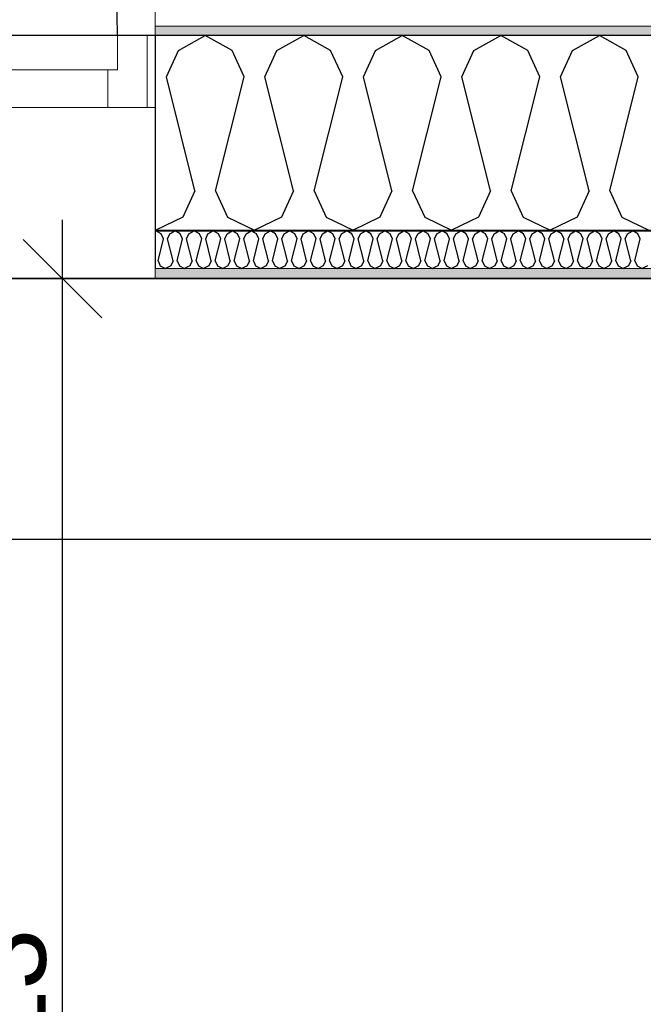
# Model space of a CAD drawing. Header units: millimetres. Extents: x -5000 to 341424, y -9235 to 550260.
# Tile 104 of 236: x 288494 to 289288, y 355456 to 356711. Entities that reach past the tile are written whole.
import ezdxf
from ezdxf.enums import TextEntityAlignment as Align

# ---------------------------------------------------------------- set-up
doc = ezdxf.new("R2010")
doc.units = ezdxf.units.MM
doc.header["$LTSCALE"] = 0.5
doc.header["$MEASUREMENT"] = 0
doc.linetypes.add('Akselinje', pattern=[1500, 1000, -200, 100, -200])
doc.linetypes.add('PLINE', pattern=[0])
for name, color, linetype in [('232- Ikke-bærende yttervegger (Skravur)(Nye konstruksjoner)', 7, 'Continuous'), ('232- Ikke-bærende yttervegger(Nye konstruksjoner)', 7, 'Continuous'), ('244- Vinduer_ dører_ foldevegger(Nye konstruksjoner)', 7, 'Continuous'), ('255- Gulvoverflate(Nye konstruksjoner)', 7, 'Continuous'), ('82-- Modullinjer(Nye konstruksjoner)', 7, 'Continuous'), ('842-M___1_50 Målsetting bygning', 7, 'Continuous'), ('842-M___1_50 Målsetting bygning(Nye konstruksjoner)', 7, 'Continuous'), ('852- Teknisk_symbolsk informasjon_ bygning(Nye konstruksjoner)', 7, 'Continuous'), ('862- M___Nettoareal(Nye konstruksjoner)', 7, 'Continuous'), ('862- M___Nettoareal(Polylinje)(Nye konstruksjoner)', 7, 'Continuous'), ('862- M___Nettoareal(Tekst)(Nye konstruksjoner)', 7, 'Continuous')]:
    doc.layers.add(name, color=color, linetype=linetype)
for name, color, linetype, lineweight in [('234- Vinduer_ dører_ porter(Nye konstruksjoner)', 7, 'Continuous', 0), ('235- Utvendig kledning og overflate(Nye konstruksjoner)', 7, 'Continuous', 0), ('236- Innvendig kledning og overflate(Nye konstruksjoner)', 7, 'Continuous', 0)]:
    doc.layers.add(name, color=color, linetype=linetype, lineweight=lineweight)
doc.styles.add('GENERATED_STYLE_1', font='txt')
doc.styles.add('GENERATED_STYLE_3', font='arial.ttf')
doc.styles.add('GENERATED_STYLE_5', font='arial.ttf')
doc.dimstyles.new('GENERATED_STYLE__2', dxfattribs={"dimtxt": 100, "dimasz": 95, "dimexe": 0.18, "dimexo": 0.0625, "dimgap": 0, "dimtad": 1, "dimtih": 1, "dimtoh": 1, "dimdec": 0, "dimzin": 0, "dimdsep": 46, "dimtxsty": 'GENERATED_STYLE_3', "dimblk": 'ARROWHEAD_6', "dimblk1": 'ARROWHEAD_6', "dimblk2": 'ARROWHEAD_6', "dimcen": 0.09, "dimse1": 1, "dimse2": 1, "dimclrd": 256, "dimclre": 256, "dimclrt": 256, "dimadec": 1, "dimazin": 0, "dimtfac": 1, "dimtdec": 4, "dimtmove": 0, "dimatfit": 3, "dimfxl": 1, "dimtolj": 1, "dimtzin": 0, "dimarcsym": 0})
doc.dimstyles.new('GENERATED_STYLE__3', dxfattribs={"dimtxt": 100, "dimasz": 95, "dimexe": 0.18, "dimexo": 0.0625, "dimgap": 0, "dimtad": 1, "dimdec": 0, "dimzin": 0, "dimdsep": 46, "dimtxsty": 'GENERATED_STYLE_3', "dimblk": 'ARROWHEAD_6', "dimblk1": 'ARROWHEAD_6', "dimblk2": 'ARROWHEAD_6', "dimcen": 0.09, "dimse1": 1, "dimse2": 1, "dimclrd": 256, "dimclre": 256, "dimclrt": 256, "dimadec": 1, "dimazin": 0, "dimtfac": 1, "dimtdec": 4, "dimtmove": 2, "dimatfit": 3, "dimfxl": 1, "dimtolj": 1, "dimtzin": 0, "dimarcsym": 0})
doc.dimstyles.new('GENERATED_STYLE__4', dxfattribs={"dimtxt": 100, "dimasz": 95, "dimexe": 0.18, "dimexo": 0.0625, "dimgap": 0, "dimtad": 1, "dimdec": 0, "dimzin": 0, "dimdsep": 46, "dimtxsty": 'GENERATED_STYLE_3', "dimblk": 'ARROWHEAD_6', "dimblk1": 'ARROWHEAD_6', "dimblk2": 'ARROWHEAD_6', "dimcen": 0.09, "dimse1": 1, "dimse2": 1, "dimclrd": 256, "dimclre": 256, "dimclrt": 256, "dimadec": 1, "dimazin": 0, "dimtfac": 1, "dimtdec": 4, "dimtmove": 0, "dimatfit": 3, "dimfxl": 1, "dimtolj": 1, "dimtzin": 0, "dimarcsym": 0})
pattern_1 = [(0, (0, 0), (0, 43.30127), [0, -25]), (0, (12.5, 21.65), (0, 43.30127), [0, -25])]

# ---------------------------------------------------------------- blocks, each defined once
blk = doc.blocks.new('LEILIGHET 3__2', base_point=(292118.6, 348580.7))
at = {"layer": '862- M___Nettoareal(Polylinje)(Nye konstruksjoner)', "linetype": 'PLINE', "flags": 128}
blk.add_lwpolyline([(294391, 356380.7), (286261, 356380.7), (286261, 348080.7), (289576, 348080.7), (289576, 349780.7), (294391, 349780.7)], close=True, dxfattribs=at)
at = {"layer": '862- M___Nettoareal(Tekst)(Nye konstruksjoner)', "style": 'GENERATED_STYLE_1'}
for tag, p in [('DUMMY_861', (288325.6, 358508)), ('ROOM_NAME', (287588.4, 358458.2)), ('DUMMY_862', (287588.4, 358319.8))]:
    blk.add_attdef(tag, text='', height=100, dxfattribs=at).set_placement(p, align=Align.TOP_LEFT)
blk = doc.blocks.new('ENTRÉ__13', base_point=(287873.3, 355497.8))
at = {"layer": '862- M___Nettoareal(Polylinje)(Nye konstruksjoner)', "linetype": 'PLINE', "flags": 128}
blk.add_lwpolyline([(286372, 356380.7), (286372, 354380.7), (289414, 354380.7), (289414, 356380.7)], close=True, dxfattribs=at)
at = {"layer": '862- M___Nettoareal(Tekst)(Nye konstruksjoner)', "style": 'GENERATED_STYLE_1'}
for tag, p in [('DUMMY_861', (288077.2, 355686)), ('ROOM_NAME', (287669.5, 355665.7)), ('DUMMY_862', (287669.5, 355497.8))]:
    blk.add_attdef(tag, text='', height=100, dxfattribs=at).set_placement(p, align=Align.TOP_LEFT)
blk = doc.blocks.new('*X72')
at = {"layer": '232- Ikke-bærende yttervegger (Skravur)(Nye konstruksjoner)', "linetype": 'PLINE'}
for p, q in [((288666.8, 356441), (288667.9, 356441.6)), ((288674.5, 356437.9), (288667.9, 356441.6)), ((288677.5, 356431.4), (288674.5, 356437.9)), ((288682.6, 356431.4), (288685.6, 356437.9)), ((288685.6, 356437.9), (288692.2, 356441.6)), ((288698.8, 356437.9), (288692.2, 356441.6)), ((288701.8, 356431.4), (288698.8, 356437.9)), ((288706.9, 356431.4), (288709.8, 356437.9)), ((288709.8, 356437.9), (288716.5, 356441.6)), ((288723.1, 356437.9), (288716.5, 356441.6)), ((288726.1, 356431.4), (288723.1, 356437.9)), ((288731.2, 356431.4), (288734.1, 356437.9)), ((288734.1, 356437.9), (288740.8, 356441.6)), ((288747.4, 356437.9), (288740.8, 356441.6)), ((288750.3, 356431.4), (288747.4, 356437.9)), ((288755.4, 356431.4), (288758.4, 356437.9)), ((288758.4, 356437.9), (288765, 356441.6)), ((288771.7, 356437.9), (288765, 356441.6)), ((288774.6, 356431.4), (288771.7, 356437.9)), ((288779.7, 356431.4), (288782.7, 356437.9)), ((288782.7, 356437.9), (288789.3, 356441.6)), ((288795.9, 356437.9), (288789.3, 356441.6)), ((288798.9, 356431.4), (288795.9, 356437.9)), ((288804, 356431.4), (288807, 356437.9)), ((288807, 356437.9), (288813.6, 356441.6)), ((288820.2, 356437.9), (288813.6, 356441.6)), ((288823.2, 356431.4), (288820.2, 356437.9)), ((288828.3, 356431.4), (288831.2, 356437.9)), ((288831.2, 356437.9), (288837.9, 356441.6)), ((288844.5, 356437.9), (288837.9, 356441.6)), ((288847.5, 356431.4), (288844.5, 356437.9)), ((288852.6, 356431.4), (288855.5, 356437.9)), ((288855.5, 356437.9), (288862.2, 356441.6)), ((288868.8, 356437.9), (288862.2, 356441.6)), ((288871.7, 356431.4), (288868.8, 356437.9)), ((288876.8, 356431.4), (288879.8, 356437.9)), ((288879.8, 356437.9), (288886.4, 356441.6)), ((288893.1, 356437.9), (288886.4, 356441.6)), ((288896, 356431.4), (288893.1, 356437.9)), ((288901.1, 356431.4), (288904.1, 356437.9)), ((288904.1, 356437.9), (288910.7, 356441.6)), ((288917.4, 356437.9), (288910.7, 356441.6)), ((288920.3, 356431.4), (288917.4, 356437.9)), ((288925.4, 356431.4), (288928.4, 356437.9)), ((288928.4, 356437.9), (288935, 356441.6)), ((288941.6, 356437.9), (288935, 356441.6)), ((288944.6, 356431.4), (288941.6, 356437.9)), ((288949.7, 356431.4), (288952.7, 356437.9)), ((288952.7, 356437.9), (288959.3, 356441.6)), ((288965.9, 356437.9), (288959.3, 356441.6)), ((288968.9, 356431.4), (288965.9, 356437.9)), ((288974, 356431.4), (288976.9, 356437.9)), ((288976.9, 356437.9), (288983.6, 356441.6)), ((288990.2, 356437.9), (288983.6, 356441.6)), ((288993.2, 356431.4), (288990.2, 356437.9)), ((288998.3, 356431.4), (289001.2, 356437.9)), ((289001.2, 356437.9), (289007.8, 356441.6)), ((289014.5, 356437.9), (289007.8, 356441.6)), ((289017.4, 356431.4), (289014.5, 356437.9)), ((289022.5, 356431.4), (289025.5, 356437.9)), ((289025.5, 356437.9), (289032.1, 356441.6)), ((289038.8, 356437.9), (289032.1, 356441.6)), ((289041.7, 356431.4), (289038.8, 356437.9)), ((289046.8, 356431.4), (289049.8, 356437.9)), ((289049.8, 356437.9), (289056.4, 356441.6)), ((289063, 356437.9), (289056.4, 356441.6)), ((289066, 356431.4), (289063, 356437.9)), ((289071.1, 356431.4), (289074.1, 356437.9)), ((289074.1, 356437.9), (289080.7, 356441.6)), ((289087.3, 356437.9), (289080.7, 356441.6)), ((289090.3, 356431.4), (289087.3, 356437.9)), ((289095.4, 356431.4), (289098.3, 356437.9)), ((289098.3, 356437.9), (289105, 356441.6)), ((289111.6, 356437.9), (289105, 356441.6)), ((289114.6, 356431.4), (289111.6, 356437.9)), ((289119.7, 356431.4), (289122.6, 356437.9)), ((289122.6, 356437.9), (289129.3, 356441.6)), ((289135.9, 356437.9), (289129.3, 356441.6)), ((289138.8, 356431.4), (289135.9, 356437.9)), ((289143.9, 356431.4), (289146.9, 356437.9)), ((289146.9, 356437.9), (289153.5, 356441.6)), ((289160.2, 356437.9), (289153.5, 356441.6)), ((289163.1, 356431.4), (289160.2, 356437.9)), ((289168.2, 356431.4), (289171.2, 356437.9)), ((289171.2, 356437.9), (289177.8, 356441.6)), ((289184.4, 356437.9), (289177.8, 356441.6)), ((289187.4, 356431.4), (289184.4, 356437.9)), ((289192.5, 356431.4), (289195.5, 356437.9)), ((289195.5, 356437.9), (289202.1, 356441.6)), ((289208.7, 356437.9), (289202.1, 356441.6)), ((289211.7, 356431.4), (289208.7, 356437.9)), ((289216.8, 356431.4), (289219.7, 356437.9)), ((289219.7, 356437.9), (289226.4, 356441.6)), ((289233, 356437.9), (289226.4, 356441.6)), ((289236, 356431.4), (289233, 356437.9)), ((289241.1, 356431.4), (289244, 356437.9)), ((289244, 356437.9), (289250.7, 356441.6)), ((289257.3, 356437.9), (289250.7, 356441.6)), ((289260.2, 356431.4), (289257.3, 356437.9)), ((289265.3, 356431.4), (289268.3, 356437.9)), ((289268.3, 356437.9), (289274.9, 356441.6)), ((289281.6, 356437.9), (289274.9, 356441.6)), ((289284.5, 356431.4), (289281.6, 356437.9)), ((288670.5, 356403.3), (288677.5, 356431.4)), ((288689.6, 356403.3), (288682.6, 356431.4)), ((288694.7, 356403.3), (288701.8, 356431.4)), ((288713.9, 356403.3), (288706.9, 356431.4)), ((288719, 356403.3), (288726.1, 356431.4)), ((288738.2, 356403.3), (288731.2, 356431.4)), ((288743.3, 356403.3), (288750.3, 356431.4)), ((288762.5, 356403.3), (288755.4, 356431.4)), ((288767.6, 356403.3), (288774.6, 356431.4)), ((288786.8, 356403.3), (288779.7, 356431.4)), ((288791.9, 356403.3), (288798.9, 356431.4)), ((288811, 356403.3), (288804, 356431.4)), ((288816.1, 356403.3), (288823.2, 356431.4)), ((288835.3, 356403.3), (288828.3, 356431.4)), ((288840.4, 356403.3), (288847.5, 356431.4)), ((288859.6, 356403.3), (288852.6, 356431.4)), ((288864.7, 356403.3), (288871.7, 356431.4)), ((288883.9, 356403.3), (288876.8, 356431.4)), ((288889, 356403.3), (288896, 356431.4)), ((288908.2, 356403.3), (288901.1, 356431.4)), ((288913.3, 356403.3), (288920.3, 356431.4)), ((288932.5, 356403.3), (288925.4, 356431.4)), ((288937.6, 356403.3), (288944.6, 356431.4)), ((288956.7, 356403.3), (288949.7, 356431.4)), ((288961.8, 356403.3), (288968.9, 356431.4)), ((288981, 356403.3), (288974, 356431.4)), ((288986.1, 356403.3), (288993.2, 356431.4)), ((289005.3, 356403.3), (288998.3, 356431.4)), ((289010.4, 356403.3), (289017.4, 356431.4)), ((289029.6, 356403.3), (289022.5, 356431.4)), ((289034.7, 356403.3), (289041.7, 356431.4)), ((289053.9, 356403.3), (289046.8, 356431.4)), ((289059, 356403.3), (289066, 356431.4)), ((289078.1, 356403.3), (289071.1, 356431.4)), ((289083.2, 356403.3), (289090.3, 356431.4)), ((289102.4, 356403.3), (289095.4, 356431.4)), ((289107.5, 356403.3), (289114.6, 356431.4)), ((289126.7, 356403.3), (289119.7, 356431.4)), ((289131.8, 356403.3), (289138.8, 356431.4)), ((289151, 356403.3), (289143.9, 356431.4)), ((289156.1, 356403.3), (289163.1, 356431.4)), ((289175.3, 356403.3), (289168.2, 356431.4)), ((289180.4, 356403.3), (289187.4, 356431.4)), ((289199.5, 356403.3), (289192.5, 356431.4)), ((289204.6, 356403.3), (289211.7, 356431.4)), ((289223.8, 356403.3), (289216.8, 356431.4)), ((289228.9, 356403.3), (289236, 356431.4)), ((289248.1, 356403.3), (289241.1, 356431.4)), ((289253.2, 356403.3), (289260.2, 356431.4)), ((289272.4, 356403.3), (289265.3, 356431.4)), ((289277.5, 356403.3), (289284.5, 356431.4)), ((288670.5, 356403.3), (288673.4, 356396.8)), ((288673.4, 356396.8), (288680, 356393.6)), ((288686.7, 356396.8), (288680, 356393.6)), ((288689.6, 356403.3), (288686.7, 356396.8)), ((288694.7, 356403.3), (288697.7, 356396.8)), ((288697.7, 356396.8), (288704.3, 356393.6)), ((288711, 356396.8), (288704.3, 356393.6)), ((288713.9, 356403.3), (288711, 356396.8)), ((288719, 356403.3), (288722, 356396.8)), ((288722, 356396.8), (288728.6, 356393.6)), ((288735.2, 356396.8), (288728.6, 356393.6)), ((288738.2, 356403.3), (288735.2, 356396.8)), ((288743.3, 356403.3), (288746.3, 356396.8)), ((288746.3, 356396.8), (288752.9, 356393.6)), ((288759.5, 356396.8), (288752.9, 356393.6)), ((288762.5, 356403.3), (288759.5, 356396.8)), ((288767.6, 356403.3), (288770.5, 356396.8)), ((288770.5, 356396.8), (288777.2, 356393.6)), ((288783.8, 356396.8), (288777.2, 356393.6)), ((288786.8, 356403.3), (288783.8, 356396.8)), ((288791.9, 356403.3), (288794.8, 356396.8)), ((288794.8, 356396.8), (288801.5, 356393.6)), ((288808.1, 356396.8), (288801.5, 356393.6)), ((288811, 356403.3), (288808.1, 356396.8)), ((288816.1, 356403.3), (288819.1, 356396.8)), ((288819.1, 356396.8), (288825.7, 356393.6)), ((288832.4, 356396.8), (288825.7, 356393.6)), ((288835.3, 356403.3), (288832.4, 356396.8)), ((288840.4, 356403.3), (288843.4, 356396.8)), ((288843.4, 356396.8), (288850, 356393.6)), ((288856.6, 356396.8), (288850, 356393.6)), ((288859.6, 356403.3), (288856.6, 356396.8)), ((288864.7, 356403.3), (288867.7, 356396.8)), ((288867.7, 356396.8), (288874.3, 356393.6)), ((288880.9, 356396.8), (288874.3, 356393.6)), ((288883.9, 356403.3), (288880.9, 356396.8)), ((288889, 356403.3), (288891.9, 356396.8)), ((288891.9, 356396.8), (288898.6, 356393.6)), ((288905.2, 356396.8), (288898.6, 356393.6)), ((288908.2, 356403.3), (288905.2, 356396.8)), ((288913.3, 356403.3), (288916.2, 356396.8)), ((288916.2, 356396.8), (288922.9, 356393.6)), ((288929.5, 356396.8), (288922.9, 356393.6)), ((288932.5, 356403.3), (288929.5, 356396.8)), ((288937.6, 356403.3), (288940.5, 356396.8)), ((288940.5, 356396.8), (288947.1, 356393.6)), ((288953.8, 356396.8), (288947.1, 356393.6)), ((288956.7, 356403.3), (288953.8, 356396.8)), ((288961.8, 356403.3), (288964.8, 356396.8)), ((288964.8, 356396.8), (288971.4, 356393.6)), ((288978.1, 356396.8), (288971.4, 356393.6)), ((288981, 356403.3), (288978.1, 356396.8)), ((288986.1, 356403.3), (288989.1, 356396.8)), ((288989.1, 356396.8), (288995.7, 356393.6)), ((289002.3, 356396.8), (288995.7, 356393.6)), ((289005.3, 356403.3), (289002.3, 356396.8)), ((289010.4, 356403.3), (289013.4, 356396.8)), ((289013.4, 356396.8), (289020, 356393.6)), ((289026.6, 356396.8), (289020, 356393.6)), ((289029.6, 356403.3), (289026.6, 356396.8)), ((289034.7, 356403.3), (289037.6, 356396.8)), ((289037.6, 356396.8), (289044.3, 356393.6)), ((289050.9, 356396.8), (289044.3, 356393.6)), ((289053.9, 356403.3), (289050.9, 356396.8)), ((289059, 356403.3), (289061.9, 356396.8)), ((289061.9, 356396.8), (289068.5, 356393.6)), ((289075.2, 356396.8), (289068.5, 356393.6)), ((289078.1, 356403.3), (289075.2, 356396.8)), ((289083.2, 356403.3), (289086.2, 356396.8)), ((289086.2, 356396.8), (289092.8, 356393.6)), ((289099.5, 356396.8), (289092.8, 356393.6)), ((289102.4, 356403.3), (289099.5, 356396.8)), ((289107.5, 356403.3), (289110.5, 356396.8)), ((289110.5, 356396.8), (289117.1, 356393.6)), ((289123.7, 356396.8), (289117.1, 356393.6)), ((289126.7, 356403.3), (289123.7, 356396.8)), ((289131.8, 356403.3), (289134.8, 356396.8)), ((289134.8, 356396.8), (289141.4, 356393.6)), ((289148, 356396.8), (289141.4, 356393.6)), ((289151, 356403.3), (289148, 356396.8)), ((289156.1, 356403.3), (289159, 356396.8)), ((289159, 356396.8), (289165.7, 356393.6)), ((289172.3, 356396.8), (289165.7, 356393.6)), ((289175.3, 356403.3), (289172.3, 356396.8)), ((289180.4, 356403.3), (289183.3, 356396.8)), ((289183.3, 356396.8), (289190, 356393.6)), ((289196.6, 356396.8), (289190, 356393.6)), ((289199.5, 356403.3), (289196.6, 356396.8)), ((289204.6, 356403.3), (289207.6, 356396.8)), ((289207.6, 356396.8), (289214.2, 356393.6)), ((289220.9, 356396.8), (289214.2, 356393.6)), ((289223.8, 356403.3), (289220.9, 356396.8)), ((289228.9, 356403.3), (289231.9, 356396.8)), ((289231.9, 356396.8), (289238.5, 356393.6)), ((289245.1, 356396.8), (289238.5, 356393.6)), ((289248.1, 356403.3), (289245.1, 356396.8)), ((289253.2, 356403.3), (289256.2, 356396.8)), ((289256.2, 356396.8), (289262.8, 356393.6)), ((289269.4, 356396.8), (289262.8, 356393.6)), ((289272.4, 356403.3), (289269.4, 356396.8)), ((289277.5, 356403.3), (289280.4, 356396.8)), ((289280.4, 356396.8), (289287.1, 356393.6)), ((289293.7, 356396.8), (289287.1, 356393.6))]:
    blk.add_line(p, q, dxfattribs=at)
blk = doc.blocks.new('*X83')
at = {"layer": '232- Ikke-bærende yttervegger (Skravur)(Nye konstruksjoner)', "linetype": 'PLINE'}
for p, q in [((288696.4, 356671.5), (288730.6, 356690.6)), ((288764.9, 356671.5), (288730.6, 356690.6)), ((288821.8, 356671.5), (288856.1, 356690.6)), ((288890.3, 356671.5), (288856.1, 356690.6)), ((288947.3, 356671.5), (288981.5, 356690.6)), ((289015.8, 356671.5), (288981.5, 356690.6)), ((289072.7, 356671.5), (289107, 356690.6)), ((289141.3, 356671.5), (289107, 356690.6)), ((289198.2, 356671.5), (289232.4, 356690.6)), ((289266.7, 356671.5), (289232.4, 356690.6)), ((288681.1, 356637.9), (288696.4, 356671.5)), ((288780.2, 356637.9), (288764.9, 356671.5)), ((288806.5, 356637.9), (288821.8, 356671.5)), ((288905.6, 356637.9), (288890.3, 356671.5)), ((288932, 356637.9), (288947.3, 356671.5)), ((289031.1, 356637.9), (289015.8, 356671.5)), ((289057.4, 356637.9), (289072.7, 356671.5)), ((289156.5, 356637.9), (289141.3, 356671.5)), ((289182.9, 356637.9), (289198.2, 356671.5)), ((289282, 356637.9), (289266.7, 356671.5)), ((288717.5, 356492.5), (288681.1, 356637.9)), ((288743.8, 356492.5), (288780.2, 356637.9)), ((288842.9, 356492.5), (288806.5, 356637.9)), ((288869.3, 356492.5), (288905.6, 356637.9)), ((288968.4, 356492.5), (288932, 356637.9)), ((288994.7, 356492.5), (289031.1, 356637.9)), ((289093.8, 356492.5), (289057.4, 356637.9)), ((289120.2, 356492.5), (289156.5, 356637.9)), ((289219.3, 356492.5), (289182.9, 356637.9)), ((289245.6, 356492.5), (289282, 356637.9)), ((288717.5, 356492.5), (288702.2, 356458.9)), ((288743.8, 356492.5), (288759.1, 356458.9)), ((288842.9, 356492.5), (288827.6, 356458.9)), ((288869.3, 356492.5), (288884.6, 356458.9)), ((288968.4, 356492.5), (288953.1, 356458.9)), ((288994.7, 356492.5), (289010, 356458.9)), ((289093.8, 356492.5), (289078.5, 356458.9)), ((289120.2, 356492.5), (289135.5, 356458.9)), ((289219.3, 356492.5), (289204, 356458.9)), ((289245.6, 356492.5), (289260.9, 356458.9)), ((288702.2, 356458.9), (288667.9, 356442.6)), ((288759.1, 356458.9), (288793.4, 356442.6)), ((288827.6, 356458.9), (288793.4, 356442.6)), ((288884.6, 356458.9), (288918.8, 356442.6)), ((288953.1, 356458.9), (288918.8, 356442.6)), ((289010, 356458.9), (289044.3, 356442.6)), ((289078.5, 356458.9), (289044.3, 356442.6)), ((289135.5, 356458.9), (289169.7, 356442.6)), ((289204, 356458.9), (289169.7, 356442.6)), ((289260.9, 356458.9), (289295.2, 356442.6)), ((288666.8, 356443.2), (288667.9, 356442.6))]:
    blk.add_line(p, q, dxfattribs=at)
blk = doc.blocks.new('Dør[2]')
at = {"layer": '234- Vinduer_ dører_ porter(Nye konstruksjoner)', "linetype": 'PLINE'}
for p, q in [((288618.8, 356646.6), (288618.8, 356690.6)), ((288618.8, 356690.6), (288656.8, 356690.6)), ((288656.8, 356690.6), (288666.8, 356690.6)), ((288656.8, 356690.6), (288656.8, 356598.6)), ((288666.8, 356690.6), (288666.8, 356598.6)), ((288606.8, 356646.6), (287616.8, 356646.6)), ((288606.8, 356598.6), (288606.8, 356646.6)), ((288606.8, 356646.6), (288618.8, 356646.6)), ((287616.8, 356598.6), (288606.8, 356598.6)), ((288656.8, 356598.6), (288606.8, 356598.6)), ((288656.8, 356598.6), (288666.8, 356598.6)), ((288666.8, 356380.6), (287556.8, 356380.6))]:
    blk.add_line(p, q, dxfattribs=at)
at = {"layer": '235- Utvendig kledning og overflate(Nye konstruksjoner)', "linetype": 'PLINE'}
for p, q in [((288666.8, 356738.6), (288666.8, 356702.6)), ((288666.8, 356702.6), (288666.8, 356690.6))]:
    blk.add_line(p, q, dxfattribs=at)
at = {"layer": '236- Innvendig kledning og overflate(Nye konstruksjoner)', "linetype": 'PLINE'}
for p, q in [((288666.8, 356442.6), (288666.8, 356441.6)), ((288666.8, 356393.6), (288666.8, 356380.6))]:
    blk.add_line(p, q, dxfattribs=at)
at = {"layer": '244- Vinduer_ dører_ foldevegger(Nye konstruksjoner)', "linetype": 'PLINE'}
for p, q in [((288666.8, 356690.6), (288666.8, 356598.6)), ((288666.8, 356690.6), (288666.8, 356598.6)), ((288666.8, 356598.6), (288666.8, 356442.6)), ((288666.8, 356441.6), (288666.8, 356393.6))]:
    blk.add_line(p, q, dxfattribs=at)
blk.add_arc((287604.8, 356690.6), 1014, 0, 90, dxfattribs=at)
blk = doc.blocks.new('Standard grid marker[86]', base_point=(305734.8, 356690.6))
at = {"layer": '82-- Modullinjer(Nye konstruksjoner)', "linetype": 'Akselinje'}
blk.add_line((305534.8, 356690.6), (271734.8, 356690.6), dxfattribs=at)
at = {"layer": '82-- Modullinjer(Nye konstruksjoner)', "style": 'GENERATED_STYLE_5'}
for tag, p in [('AC_MarkerText_1_1', (271409.8, 356744.3)), ('AC_MarkerText_1_0', (305859.8, 356744.3))]:
    blk.add_attdef(tag, text='', height=100, rotation=360, dxfattribs=at).set_placement(p, align=Align.TOP_CENTER)
blk = doc.blocks.new('*D665')
at = {"layer": '842-M___1_50 Målsetting bygning(Nye konstruksjoner)', "linetype": 'PLINE'}
for p, q in [((277511, 363296.1), (277511, 363483.6)), ((303141, 363296.1), (303141, 363483.6)), ((277561, 363439.8), (277461, 363339.8)), ((303191, 363439.8), (303091, 363339.8)), ((277436, 363389.8), (277511, 363389.8)), ((277511, 363389.8), (303141, 363389.8))]:
    blk.add_line(p, q, dxfattribs=at)
at = {"layer": '842-M___1_50 Målsetting bygning(Nye konstruksjoner)', "insert": (290116.3, 363409.8), "char_height": 100, "attachment_point": 7, "style": 'GENERATED_STYLE_3'}
blk.add_mtext('\\A1;{\\pql;\\fArial|b0|i0|c0|p0;\\W1.000000;25\xa0630}', dxfattribs=at)
blk = doc.blocks.new('ARROWHEAD_6')
at = {"linetype": 'Continuous'}
for p, q in [((-0.5, -0.5), (0.5, 0.5)), ((0, 0), (-1, 0))]:
    blk.add_line(p, q, dxfattribs=at)
blk = doc.blocks.new('*D720')
at = {"layer": '842-M___1_50 Målsetting bygning', "linetype": 'PLINE'}
for p, q in [((287556.8, 357738.6), (287556.8, 357926.1)), ((288666.8, 357738.6), (288666.8, 357926.1)), ((287606.8, 357882.3), (287506.8, 357782.3)), ((288716.8, 357882.3), (288616.8, 357782.3)), ((287556.8, 357832.3), (288666.8, 357832.3))]:
    blk.add_line(p, q, dxfattribs=at)
at = {"layer": '842-M___1_50 Målsetting bygning', "char_height": 100, "attachment_point": 7, "style": 'GENERATED_STYLE_3'}
for s, insert in [('\\A1;{\\pql;\\fArial|b0|i0|c0|p0;\\W1.000000;1\xa0110}', (287945.2, 357852.3)), ('\\A1;{\\pql;\\fArial|b0|i0|c0|p0;\\W1.000000;2\xa0410}', (287940.2, 357712.3))]:
    blk.add_mtext(s, dxfattribs=dict(at, insert=insert))
blk = doc.blocks.new('*D721')
at = {"layer": '842-M___1_50 Målsetting bygning', "linetype": 'PLINE'}
for p, q in [((288666.8, 357738.6), (288666.8, 357926.1)), ((291150, 357738.6), (291150, 357926.1)), ((288716.8, 357882.3), (288616.8, 357782.3)), ((291200, 357882.3), (291100, 357782.3)), ((288666.8, 357832.3), (291150, 357832.3))]:
    blk.add_line(p, q, dxfattribs=at)
at = {"layer": '842-M___1_50 Målsetting bygning', "insert": (289736.8, 357852.3), "char_height": 100, "attachment_point": 7, "style": 'GENERATED_STYLE_3'}
blk.add_mtext('\\A1;{\\pql;\\fArial|b0|i0|c0|p0;\\W1.000000;2\xa0483}', dxfattribs=at)
blk = doc.blocks.new('Dørstempel[267]', base_point=(289414, 354972.3))
at = {"layer": '852- Teknisk_symbolsk informasjon_ bygning(Nye konstruksjoner)', "char_height": 100, "attachment_point": 1, "rotation": 90, "style": 'GENERATED_STYLE_3'}
for s, insert in [('\\A1;{\\pql;\\pt0,50;\\fArial|b0|i0|c0|p0;\\W1.000000;x2\xa0390\\fArial|b0|i0|c0|p0;\\W1.000000;\\A1{\\H.66x;\\S^  ;}\\fArial|b0|i0|c0|p0;\\W1.000000;\\fArial|b0|i0|c0|p0;\\W1.000000;\\A1{\\H.66x;\\S^  ;}}', (289256.2, 354880.8)), ('\\A1;{\\pql;\\pt0,50;\\fArial|b0|i0|c0|p0;\\W1.000000;990\\fArial|b0|i0|c0|p0;\\W1.000000;\\A1{\\H.66x;\\S^  ;}\\fArial|b0|i0|c0|p0;\\W1.000000;\\fArial|b0|i0|c0|p0;\\W1.000000;\\A1{\\H.66x;\\S^  ;}}', (289256.2, 354652))]:
    blk.add_mtext(s, dxfattribs=dict(at, insert=insert))
at = {"layer": '852- Teknisk_symbolsk informasjon_ bygning(Nye konstruksjoner)', "style": 'GENERATED_STYLE_3'}
blk.add_attdef('DUMMY_229', text='', height=100, rotation=90, dxfattribs=at).set_placement((289233.3, 355292.6), align=Align.TOP_LEFT)
blk.add_attdef('AC_WIDO_ID', text='', height=100, rotation=90, dxfattribs=at).set_placement((289233.3, 355004.9), align=Align.BOTTOM_CENTER)
blk.add_attdef('DUMMY_228', text='', height=100, rotation=90, dxfattribs=at).set_placement((289233.3, 354575.8), align=Align.TOP_RIGHT)
blk = doc.blocks.new('Dør[30]')
at = {"layer": '236- Innvendig kledning og overflate(Nye konstruksjoner)', "linetype": 'PLINE'}
for p, q in [((289414, 355477.3), (289427, 355477.3)), ((289414, 355477.3), (289427, 355477.3)), ((289687, 355477.3), (289700, 355477.3)), ((289414, 354467.3), (289427, 354467.3)), ((289414, 354467.3), (289427, 354467.3)), ((289687, 354467.3), (289700, 354467.3))]:
    blk.add_line(p, q, dxfattribs=at)
at = {"layer": '244- Vinduer_ dører_ foldevegger(Nye konstruksjoner)', "linetype": 'PLINE'}
for p, q in [((289414, 355477.3), (289414, 354467.3)), ((289414, 355467.3), (289414, 355477.3)), ((289414, 355477.3), (289506, 355477.3)), ((289414, 355429.3), (289414, 355467.3)), ((289414, 355467.3), (289506, 355467.3)), ((289427, 355477.3), (289506, 355477.3)), ((289427, 355477.3), (289506, 355477.3)), ((289506, 355467.3), (289506, 355477.3)), ((289506, 355477.3), (289525, 355477.3)), ((289506, 355467.3), (289506, 355417.3)), ((289525, 355477.3), (289589, 355477.3)), ((289589, 355477.3), (289687, 355477.3)), ((289700, 355477.3), (289700, 354467.3)), ((289458, 355429.3), (289414, 355429.3)), ((289458, 355417.3), (289458, 355429.3)), ((289458, 355417.3), (289458, 354527.3)), ((289506, 355417.3), (289458, 355417.3)), ((289506, 354527.3), (289506, 355417.3)), ((289414, 354559.3), (288500, 354559.3)), ((288500, 354559.3), (288500, 354515.3)), ((289414, 354515.3), (289414, 354559.3)), ((289458, 354515.3), (289458, 354527.3)), ((289458, 354527.3), (289506, 354527.3)), ((289506, 354527.3), (289506, 354477.3)), ((288500, 354515.3), (289414, 354515.3)), ((289414, 354477.3), (289414, 354515.3)), ((289414, 354515.3), (289458, 354515.3)), ((289414, 354477.3), (289414, 354467.3)), ((289506, 354477.3), (289414, 354477.3)), ((289506, 354477.3), (289506, 354467.3)), ((289414, 354467.3), (289506, 354467.3)), ((289427, 354467.3), (289506, 354467.3)), ((289427, 354467.3), (289506, 354467.3)), ((289506, 354467.3), (289525, 354467.3)), ((289525, 354467.3), (289589, 354467.3)), ((289589, 354467.3), (289687, 354467.3))]:
    blk.add_line(p, q, dxfattribs=at)
blk.add_arc((289414, 354515.3), 914, 90, 180, dxfattribs=at)
at = {"layer": '852- Teknisk_symbolsk informasjon_ bygning(Nye konstruksjoner)'}
ref = blk.add_blockref('Dørstempel[267]', (289414, 354972.3), dxfattribs=at)
ref.add_attrib('AC_WIDO_ID', 'ID-01-1', dxfattribs={"color": 7, "height": 100, "rotation": 90, "style": 'GENERATED_STYLE_3'}).set_placement((289233.3, 355004.9), align=Align.BOTTOM_CENTER)
blk = doc.blocks.new('*D1454')
at = {"layer": '842-M___1_50 Målsetting bygning(Nye konstruksjoner)', "linetype": 'PLINE'}
for p, q in [((288549, 356380.7), (288549, 356455.7)), ((288599, 356330.7), (288499, 356430.7)), ((288642.7, 356380.7), (288455.2, 356380.7)), ((288549, 354367.6), (288549, 356380.7)), ((288499, 354417.6), (288599, 354317.6)), ((288642.7, 354367.6), (288455.2, 354367.6))]:
    blk.add_line(p, q, dxfattribs=at)
at = {"layer": '842-M___1_50 Målsetting bygning(Nye konstruksjoner)', "insert": (288529, 355202.6), "char_height": 100, "attachment_point": 7, "rotation": 90, "style": 'GENERATED_STYLE_3'}
blk.add_mtext('\\A1;{\\pql;\\fArial|b0|i0|c0|p0;\\W1.000000;2\xa0013}', dxfattribs=at)
blk = doc.blocks.new('*D1456')
at = {"layer": '842-M___1_50 Målsetting bygning(Nye konstruksjoner)', "linetype": 'PLINE'}
for p, q in [((286359, 355955), (286359, 356142.5)), ((286409, 356098.7), (286309, 355998.7)), ((289477, 356098.7), (289377, 355998.7)), ((286261, 356048.7), (286359, 356048.7)), ((286359, 356048.7), (289427, 356048.7))]:
    blk.add_line(p, q, dxfattribs=at)
at = {"layer": '842-M___1_50 Målsetting bygning(Nye konstruksjoner)', "char_height": 100, "attachment_point": 7, "rotation": 360, "style": 'GENERATED_STYLE_3'}
for s, insert in [('\\A1;{\\pql;\\fArial|b0|i0|c0|p0;\\W1.000000;98}', (286372.3, 356070.2)), ('\\A1;{\\pql;\\fArial|b0|i0|c0|p0;\\W1.000000;3\xa0068}', (287721.4, 356068.7))]:
    blk.add_mtext(s, dxfattribs=dict(at, insert=insert))
blk = doc.blocks.new('*D1457')
at = {"layer": '842-M___1_50 Målsetting bygning(Nye konstruksjoner)', "linetype": 'PLINE'}
for p, q in [((289427, 355955), (289427, 356142.5)), ((289687, 355955), (289687, 356142.5)), ((289477, 356098.7), (289377, 355998.7)), ((289637, 355998.7), (289737, 356098.7)), ((286359, 356048.7), (289427, 356048.7)), ((289427, 356048.7), (289687, 356048.7)), ((289687, 356048.7), (289762, 356048.7))]:
    blk.add_line(p, q, dxfattribs=at)
at = {"layer": '842-M___1_50 Målsetting bygning(Nye konstruksjoner)', "insert": (289448.8, 356087.3), "char_height": 100, "attachment_point": 7, "rotation": 360, "style": 'GENERATED_STYLE_3'}
blk.add_mtext('\\A1;{\\pql;\\fArial|b0|i0|c0|p0;\\W1.000000;260}', dxfattribs=at)

msp = doc.modelspace()

# ---------------------------------------------------------------- hatches: boundary and pattern name
at = {"layer": '232- Ikke-bærende yttervegger (Skravur)(Nye konstruksjoner)', "linetype": 'Continuous'}
h = msp.add_hatch(dxfattribs=at)
h.set_pattern_fill('Prikker_tett', color=256, style=0, pattern_type=2)
h.set_pattern_definition(pattern_1)
h.paths.add_polyline_path([(288666.8, 356690.6), (291150, 356690.6), (291150, 356702.6), (288666.8, 356702.6)])
msp.add_hatch(color=256, dxfattribs=at).paths.add_polyline_path([(291150, 356442.6), (288666.8, 356442.6), (288666.8, 356441.6), (291150, 356441.6)])
h = msp.add_hatch(dxfattribs=at)
h.set_pattern_fill('Prikker_tett', color=256, style=0, pattern_type=2)
h.set_pattern_definition(pattern_1)
h.paths.add_polyline_path([(288666.8, 356393.6), (288666.8, 356380.6), (291150, 356380.6), (291150, 356393.6)])

# ---------------------------------------------------------------- linework, layer by layer
at = {"layer": '232- Ikke-bærende yttervegger(Nye konstruksjoner)', "linetype": 'PLINE'}
for p, q in [((291150, 356690.6), (288666.8, 356690.6)), ((288666.8, 356690.6), (288666.8, 356598.6)), ((288666.8, 356598.6), (288666.8, 356442.6)), ((288666.8, 356442.6), (291150, 356442.6)), ((288666.8, 356441.6), (291150, 356441.6)), ((288666.8, 356441.6), (288666.8, 356393.6))]:
    msp.add_line(p, q, dxfattribs=at)
at = {"layer": '235- Utvendig kledning og overflate(Nye konstruksjoner)', "linetype": 'PLINE'}
for p, q in [((288666.8, 356710.6), (288666.8, 356702.6)), ((291150, 356702.6), (288666.8, 356702.6)), ((288666.8, 356702.6), (288666.8, 356690.6))]:
    msp.add_line(p, q, dxfattribs=at)
at = {"layer": '236- Innvendig kledning og overflate(Nye konstruksjoner)', "linetype": 'PLINE'}
for p, q in [((288666.8, 356442.6), (288666.8, 356441.6)), ((288666.8, 356393.6), (291150, 356393.6)), ((288666.8, 356393.6), (288666.8, 356380.6))]:
    msp.add_line(p, q, dxfattribs=at)
at = {"layer": '236- Innvendig kledning og overflate(Nye konstruksjoner)', "linetype": 'PLINE', "flags": 128}
msp.add_lwpolyline([(288666.8, 356380.6), (291150, 356380.6)], dxfattribs=at)
at = {"layer": '255- Gulvoverflate(Nye konstruksjoner)', "linetype": 'PLINE', "flags": 128}
msp.add_lwpolyline([(277601, 349570.7), (277601, 347770.7), (281536, 347770.7), (281536, 349470.7), (285893, 349470.7), (285893, 347770.7), (289886, 347770.7), (289886, 349470.7), (294243, 349470.7), (294243, 347770.7), (298236, 347770.7), (298236, 349470.7), (303051, 349470.7), (303051, 356690.6), (277601, 356690.6), (277601, 354890.6)], close=True, dxfattribs=at)

# ---------------------------------------------------------------- block references
at = {"layer": '232- Ikke-bærende yttervegger(Nye konstruksjoner)'}
for name in ['*X83', '*X72']:
    msp.add_blockref(name, (0, 0), dxfattribs=at)
at = {"layer": '244- Vinduer_ dører_ foldevegger(Nye konstruksjoner)', "linetype": 'PLINE'}
for name in ['Dør[2]', 'Dør[30]']:
    msp.add_blockref(name, (0, 0), dxfattribs=at)
at = {"layer": '82-- Modullinjer(Nye konstruksjoner)', "linetype": 'PLINE'}
msp.add_blockref('Standard grid marker[86]', (305734.8, 356690.6), dxfattribs=at)
at = {"layer": '862- M___Nettoareal(Nye konstruksjoner)', "linetype": 'Continuous'}
for name, p in [('LEILIGHET 3__2', (292118.6, 348580.7)), ('ENTRÉ__13', (287873.3, 355497.8))]:
    msp.add_blockref(name, p, dxfattribs=at)

# ---------------------------------------------------------------- dimensions: what is measured, and where the dimension line sits
at = {"layer": '842-M___1_50 Målsetting bygning', "linetype": 'Continuous'}
for base, p1, p2, picture, middle in [((288666.8, 357832.3), (287556.8, 356380.6), (288666.8, 356380.6), '*D720', (288116.8, 357902.3)), ((291150, 357832.3), (288666.8, 356380.6), (291150, 356380.6), '*D721', (289908.3, 357902.3))]:
    dim = msp.add_linear_dim(base=base, p1=p1, p2=p2, dimstyle='GENERATED_STYLE__2', dxfattribs=at)
    dim.commit()
    dim.dimension.update_dxf_attribs({"geometry": picture, "text_midpoint": middle, "dimtype": 160})
at = {"layer": '842-M___1_50 Målsetting bygning(Nye konstruksjoner)', "linetype": 'Continuous'}
dim = msp.add_linear_dim(base=(303141, 363389.8), p1=(277511, 356516.9), p2=(303141, 356516.9), dimstyle='GENERATED_STYLE__2', dxfattribs=at)
dim.commit()
dim.dimension.update_dxf_attribs({"geometry": '*D665', "text_midpoint": (290325.9, 363459.8), "dimtype": 160})
for base, p1, p2, angle, dimstyle, picture, middle, turn in [((288549, 356380.7), (289589, 354367.6), (289700, 356380.7), 90, 'GENERATED_STYLE__4', '*D1454', (288479, 355374.1), 90), ((289427, 356048.7), (286359, 353822.2), (289427, 356380.7), 360, 'GENERATED_STYLE__4', '*D1456', (287893, 356118.7), 360), ((289687, 356048.7), (289427, 356380.7), (289687, 352074.2), 360, 'GENERATED_STYLE__3', '*D1457', (289562.9, 356137.3), 360)]:
    dim = msp.add_linear_dim(base=base, p1=p1, p2=p2, angle=angle, dimstyle=dimstyle, dxfattribs=at)
    dim.commit()
    dim.dimension.update_dxf_attribs({"geometry": picture, "text_midpoint": middle, "dimtype": 160, "text_rotation": turn})

doc.saveas('drawing.dxf')
